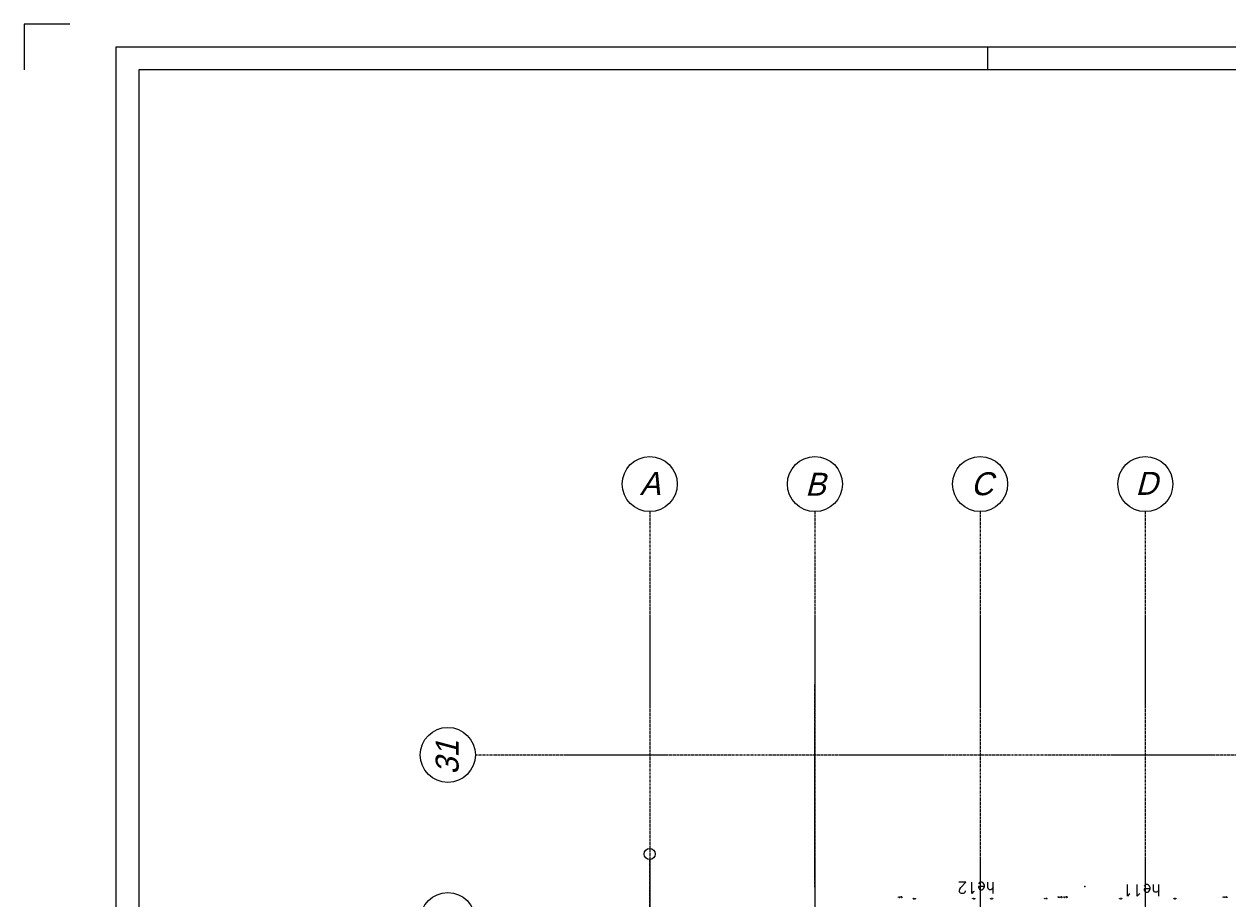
# Model space of a CAD drawing. Extents: x 0 to 1189, y 0 to 841.
# Tile 18 of 44: x 0 to 262, y 650 to 841. Entities that reach past the tile are written whole.
import ezdxf
from ezdxf.enums import TextEntityAlignment as Align

# ---------------------------------------------------------------- set-up
doc = ezdxf.new("R2010")
doc.units = 0
doc.header["$PDSIZE"] = 2
for name, pattern in [('B0304', [6, 5, -0.5, 0, -0.5]), ('B0702', [1.171875, 0.78125, -0.390625]), ('DASHDOT', [25.4, 12.7, -6.35, 0, -6.35])]:
    doc.linetypes.add(name, pattern=pattern)
doc.layers.get('0').update_dxf_attribs({"linetype": 'CONTINUOUS'})
for name, color, linetype in [('AB$1A---_ATTRIB', 9, 'CONTINUOUS'), ('AL$1A---_ALGEMEEN', 9, 'CONTINUOUS'), ('AT$1A---_TEKSTK', 15, 'CONTINUOUS'), ('STRAMIEN', 1, 'CONTINUOUS')]:
    doc.layers.add(name, color=color, linetype=linetype)
doc.styles.add('ROMANS', font='romans.shx', dxfattribs={"height": 300})
doc.styles.add('STYLE1', font='b-gbp', dxfattribs={"oblique": 15})

# ---------------------------------------------------------------- blocks, each defined once
blk = doc.blocks.new('FORA0H')
at = {"color": 4}
for p, q in [((0, 841), (0, 831)), ((10, 841), (0, 841)), ((20, 836), (20, 5)), ((1184, 836), (20, 836))]:
    blk.add_line(p, q, dxfattribs=at)
at = {"color": 7}
blk.add_line((210, 831), (210, 836), dxfattribs=at)
at = {"color": 6}
for p, q in [((25, 831), (25, 10)), ((1179, 831), (25, 831))]:
    blk.add_line(p, q, dxfattribs=at)
blk = doc.blocks.new('-STR-H')
at = {"layer": 'AL$1A---_ALGEMEEN', "linetype": 'DASHDOT', "ltscale": 0.5}
blk.add_line((0, 0), (-9880, 0), dxfattribs=at)
at = {"layer": 'AL$1A---_ALGEMEEN', "linetype": 'Continuous', "ltscale": 2}
blk.add_circle((-10000, 0), 120, dxfattribs=at)
for p in [(-8560, 0), (-4960, 0), (-1360, 0)]:
    blk.add_point(p, dxfattribs=at)
blk = doc.blocks.new('XREF_B-A3-II-114')
at = {"layer": 'AL$1A---_ALGEMEEN', "color": 8, "linetype": 'B0702', "ltscale": 2}
for p, q in [((28473, 77521), (28473, 81731)), ((28473, 77316), (28473, 80816))]:
    blk.add_line(p, q, dxfattribs=at)
at = {"layer": 'AL$1A---_ALGEMEEN', "color": 8, "ltscale": 2}
blk.add_point((34357, 77328), dxfattribs=at)
at = {"layer": 'STRAMIEN', "color": 8, "linetype": 'B0304', "ltscale": 10}
for p, q in [((24873, 85496), (24873, 24869)), ((28473, 85496), (28473, 24869)), ((32073, 85496), (32073, 24869)), ((35673, 85496), (35673, 24869)), ((21073, 80196), (107983, 80196))]:
    blk.add_line(p, q, dxfattribs=at)
at = {"layer": 'STRAMIEN', "color": 8}
for centre in [(24873, 86096), (28473, 86096), (32073, 86096), (35673, 86096), (20473, 80196), (20473, 76596)]:
    blk.add_circle(centre, 600, dxfattribs=at)
at = {"layer": 'AL$1A---_ALGEMEEN', "color": 8, "linetype": 'Continuous', "ltscale": 2, "rotation": 270}
blk.add_blockref('-STR-H', (24873, 68036), dxfattribs=at)
at = {"layer": 'AB$1A---_ATTRIB', "color": 8, "linetype": 'Continuous', "style": 'ROMANS'}
for tag, p, height in [('RUIMTENUMMER', (87442, 75784), 200), ('PEILMAAT', (87388, 75527), 150), ('RUIMTENUMMER', (26337, 75275), 200), ('PEILMAAT', (26282, 75018), 150), ('RUIMTENUMMER', (28654, 73979), 200), ('PEILMAAT', (28600, 73722), 150), ('RUIMTENUMMER', (26337, 72872), 200), ('PEILMAAT', (26282, 72614), 150), ('RUIMTENUMMER', (87442, 71085), 200), ('PEILMAAT', (87388, 70827), 150), ('RUIMTENUMMER', (26601, 70494), 200), ('RUIMTENUMMER', (44704, 70494), 200), ('RUIMTENUMMER', (63062, 70494), 200), ('PEILMAAT', (26547, 70236), 150), ('PEILMAAT', (44650, 70236), 150), ('PEILMAAT', (63008, 70236), 150), ('RUIMTENUMMER', (25709, 68386), 200), ('PEILMAAT', (25654, 68128), 150), ('RUIMTENUMMER', (87442, 66868), 200), ('PEILMAAT', (87388, 66611), 150), ('RUIMTENUMMER', (86686, 65335), 200), ('RUIMTENUMMER', (28777, 65054), 200), ('RUIMTENUMMER', (78665, 65032), 200), ('PEILMAAT', (86631, 65078), 150), ('PEILMAAT', (28722, 64796), 150), ('PEILMAAT', (78611, 64774), 150), ('RUIMTENUMMER', (94007, 64082), 200), ('RUIMTENUMMER', (76130, 63992), 200), ('RUIMTENUMMER', (81543, 63992), 200), ('PEILMAAT', (76076, 63734), 150), ('PEILMAAT', (81488, 63734), 150), ('RUIMTENUMMER', (84341, 63737), 200), ('RUIMTENUMMER', (87793, 63737), 200), ('PEILMAAT', (93953, 63824), 150), ('PEILMAAT', (84286, 63479), 150), ('PEILMAAT', (87738, 63479), 150), ('RUIMTENUMMER', (28777, 63059), 200), ('RUIMTENUMMER', (78665, 63062), 200), ('RUIMTENUMMER', (91439, 63158), 200), ('PEILMAAT', (91385, 62901), 150), ('PEILMAAT', (28722, 62801), 150), ('PEILMAAT', (78611, 62805), 150), ('RUIMTENUMMER', (84600, 60368), 200), ('PEILMAAT', (84546, 60111), 150), ('RUIMTENUMMER', (76130, 53241), 200), ('RUIMTENUMMER', (84607, 53241), 200), ('RUIMTENUMMER', (30604, 53028), 200), ('RUIMTENUMMER', (54379, 53028), 200), ('PEILMAAT', (76076, 52984), 150), ('PEILMAAT', (84553, 52984), 150), ('PEILMAAT', (30550, 52771), 150), ('PEILMAAT', (54325, 52771), 150), ('RUIMTENUMMER', (93702, 49263), 200), ('PEILMAAT', (93647, 49005), 150), ('RUIMTENUMMER', (84528, 46579), 200), ('PEILMAAT', (84474, 46322), 150), ('RUIMTENUMMER', (78360, 43177), 200), ('RUIMTENUMMER', (81571, 43181), 200), ('RUIMTENUMMER', (26316, 42849), 200), ('PEILMAAT', (78306, 42920), 150), ('PEILMAAT', (81517, 42924), 150), ('PEILMAAT', (26262, 42592), 150), ('RUIMTENUMMER', (28812, 41377), 200), ('PEILMAAT', (28757, 41119), 150), ('RUIMTENUMMER', (26316, 40511), 200), ('PEILMAAT', (26262, 40253), 150), ('RUIMTENUMMER', (84742, 39845), 200), ('PEILMAAT', (84687, 39588), 150), ('RUIMTENUMMER', (76067, 38649), 200), ('RUIMTENUMMER', (26547, 38136), 200), ('PEILMAAT', (76012, 38391), 150), ('RUIMTENUMMER', (79485, 38210), 200), ('RUIMTENUMMER', (81709, 38210), 200), ('PEILMAAT', (79430, 37952), 150), ('PEILMAAT', (81654, 37952), 150), ('PEILMAAT', (26493, 37878), 150), ('RUIMTENUMMER', (44826, 37734), 200), ('RUIMTENUMMER', (62880, 37734), 200), ('PEILMAAT', (44772, 37477), 150), ('PEILMAAT', (62825, 37477), 150), ('RUIMTENUMMER', (80669, 36367), 200), ('RUIMTENUMMER', (25342, 36256), 200), ('PEILMAAT', (80614, 36109), 150), ('PEILMAAT', (25288, 35999), 150), ('RUIMTENUMMER', (91184, 35271), 200), ('RUIMTENUMMER', (98529, 35271), 200), ('PEILMAAT', (91129, 35013), 150), ('PEILMAAT', (98475, 35013), 150), ('RUIMTENUMMER', (28777, 32678), 200), ('RUIMTENUMMER', (80669, 32690), 200), ('PEILMAAT', (28723, 32420), 150), ('PEILMAAT', (80614, 32433), 150), ('RUIMTENUMMER', (28777, 30449), 200), ('PEILMAAT', (28723, 30192), 150), ('RUIMTENUMMER', (81104, 27867), 200), ('RUIMTENUMMER', (83871, 27864), 200), ('PEILMAAT', (81049, 27610), 150), ('PEILMAAT', (83817, 27607), 150)]:
    blk.add_attdef(tag, p, '', height=height, dxfattribs=at)
for tag, p, height in [('RUIMTENUMMER', (25294, 72567), 200), ('PEILMAAT', (25552, 72512), 150), ('RUIMTENUMMER', (25280, 40147), 200), ('PEILMAAT', (25537, 40093), 150)]:
    blk.add_attdef(tag, p, '', height=height, rotation=90, dxfattribs=at)
at = {"layer": 'AT$1A---_TEKSTK', "color": 8, "ltscale": 2, "style": 'ROMANS'}
for s, height, p in [('he12', 250, (32403, 77425)), ('he11', 250, (36013, 77370)), ('buiten kozijn', 7, (31965, 77065)), ('buiten kozijn', 7, (32360, 77065)), ('buiten kozijn', 7, (33532, 77065)), ('167x139f', 15, (33862, 77107)), ('buiten kozijn', 7, (35171, 77065)), ('buiten kozijn', 7, (36355, 77065)), ('167x139f', 15, (37462, 77107))]:
    blk.add_text(s, height=height, rotation=180, dxfattribs=at).set_placement(p)
at = {"layer": 'AT$1A---_TEKSTK', "color": 8, "ltscale": 2, "style": 'ROMANS', "oblique": 180, "text_generation_flag": 4}
for s, height, p in [('167x139f', 15, (30284, 77107)), ('buiten kozijn', 7, (30613, 77065)), ('167x139f', 15, (33884, 77107))]:
    blk.add_text(s, height=height, dxfattribs=at).set_placement(p)
at = {"layer": 'STRAMIEN', "color": 8, "style": 'STYLE1', "oblique": 15}
for s, p in [('A', (24658, 85712)), ('B', (28260, 85694)), ('C', (31870, 85704)), ('D', (35458, 85712))]:
    blk.add_text(s, height=500, dxfattribs=at).set_placement(p, align=Align.BOTTOM_LEFT)
blk.add_text('31', height=500, rotation=90, dxfattribs=at).set_placement((20858, 79766), align=Align.BOTTOM_LEFT)

msp = doc.modelspace()

# ---------------------------------------------------------------- block references
msp.add_blockref('FORA0H', (0, 0))
at = {"xscale": 0.01, "yscale": 0.01, "zscale": 0.01}
msp.add_blockref('XREF_B-A3-II-114', (-112.39, -120.19), dxfattribs=at)

doc.saveas('drawing.dxf')
